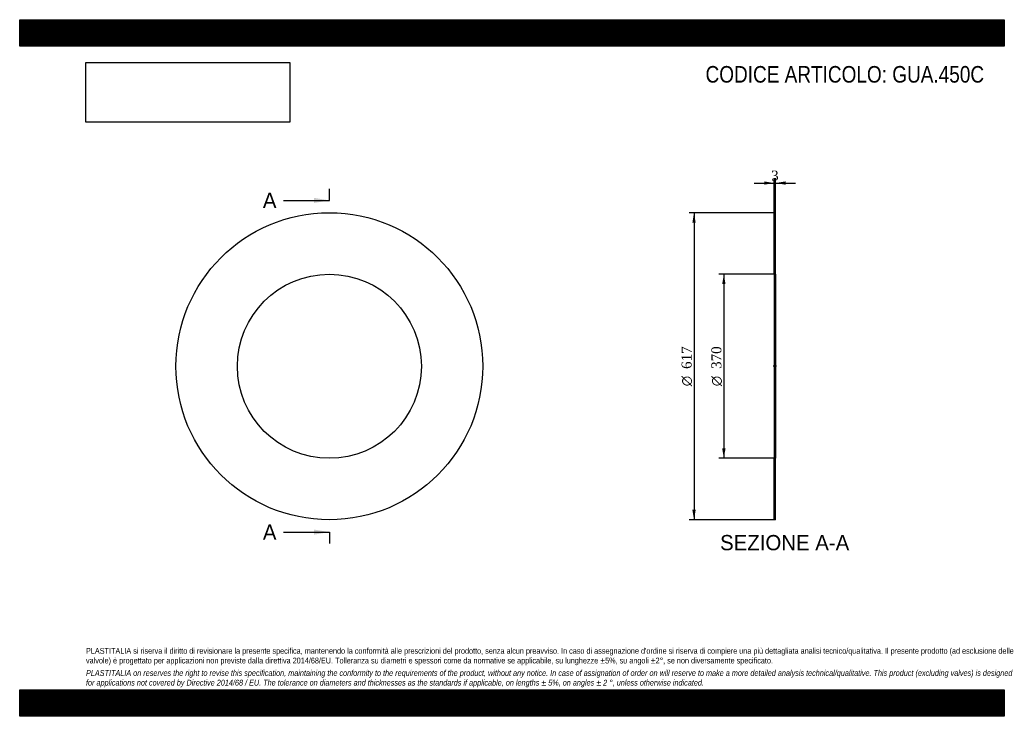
# Model space of a CAD drawing. Header units: millimetres. Extents: x 0 to 1980, y 0 to 1400.
import ezdxf
from ezdxf.enums import TextEntityAlignment as Align
from ezdxf.lldxf.tags import DXFTag

# ---------------------------------------------------------------- set-up
doc = ezdxf.new("R2010")
doc.units = ezdxf.units.MM
doc.header["$LTSCALE"] = 6.666667
for name, color, linetype in [('Default', 7, 'Continuous'), ('DV2_Default', 7, 'Continuous'), ('GUA.450C', 7, 'Continuous')]:
    doc.layers.add(name, color=color, linetype=linetype)
doc.styles.add('SEACAD_Solid_Edge_ANSI', font='seans.ttf')
doc.styles.add('SEACAD_Solid_Edge_ANSI1_Symbols', font='semeca1.ttf')
doc.styles.add('SEACAD_Times_New_Roman', font='times.ttf')
tags = doc.linetypes.add('CENTER2', pattern=[28.575, 19.05, -3.175, 3.175, -3.175]).pattern_tags.tags
tags[10:11] = [DXFTag(74, 4), DXFTag(75, 0), DXFTag(340, '0'), DXFTag(46, 0.0), DXFTag(50, 0.0), DXFTag(44, 0.0), DXFTag(45, 0.0)]
tags[8:9] = [DXFTag(74, 4), DXFTag(75, 0), DXFTag(340, '0'), DXFTag(46, 0.0), DXFTag(50, 0.0), DXFTag(44, 0.0), DXFTag(45, 0.0)]
tags[6:7] = [DXFTag(74, 4), DXFTag(75, 0), DXFTag(340, '0'), DXFTag(46, 0.0), DXFTag(50, 0.0), DXFTag(44, 0.0), DXFTag(45, 0.0)]
tags[4:5] = [DXFTag(74, 4), DXFTag(75, 0), DXFTag(340, '0'), DXFTag(46, 0.0), DXFTag(50, 0.0), DXFTag(44, 0.0), DXFTag(45, 0.0)]
doc.dimstyles.new('ANSImm', dxfattribs={"dimtxt": 20, "dimasz": 20, "dimexe": 10, "dimexo": 0, "dimgap": 5, "dimtad": 1, "dimdsep": 46, "dimtxsty": 'SEACAD_Times_New_Roman', "dimblk1": '_SE_FILLED', "dimblk2": '_SE_FILLED', "dimsah": 1, "dimcen": 10, "dimazin": 0, "dimtfac": 0.85, "dimtdec": 3, "dimtofl": 0, "dimtmove": 0, "dimatfit": 3, "dimfxl": 1, "dimarcsym": 0})
picture_1 = doc.add_image_def('image1.jpg', size_in_pixel=(4302, 1260))

# ---------------------------------------------------------------- blocks, each defined once
blk = doc.blocks.new('SE')
at = {"layer": 'GUA.450C', "color": 7, "linetype": 'Continuous'}
for radius in [308.5, 185]:
    blk.add_circle((622.7, 703.5), radius, dxfattribs=at)
blk = doc.blocks.new('SE2')
at = {"color": 7, "linetype": 'Continuous', "style": 'SEACAD_Solid_Edge_ANSI'}
blk.add_text('A', height=30.7, dxfattribs=at).set_placement((489, 1052.2), align=Align.TOP_LEFT)
blk = doc.blocks.new('SE3')
at = {"color": 7, "linetype": 'Continuous', "style": 'SEACAD_Solid_Edge_ANSI'}
blk.add_text('A', height=30.7, dxfattribs=at).set_placement((489, 385.5), align=Align.TOP_LEFT)
blk = doc.blocks.new('SEANNOT_GROUP')
at = {"linetype": 'Continuous'}
blk.add_hatch(color=7, dxfattribs=at).paths.add_polyline_path([(592.1, 1031.7), (622.7, 1036.9), (592.1, 1042)])
at = {"color": 7, "linetype": 'Continuous'}
blk.add_lwpolyline([(530.7, 1036.9), (622.7, 1036.9)], dxfattribs=at)
blk = doc.blocks.new('SEANNOT_GROUP1')
at = {"linetype": 'Continuous'}
blk.add_hatch(color=7, dxfattribs=at).paths.add_polyline_path([(592.1, 365.1), (622.7, 370.2), (592.1, 375.3)])
at = {"color": 7, "linetype": 'Continuous'}
blk.add_lwpolyline([(530.7, 370.2), (622.7, 370.2)], dxfattribs=at)
blk = doc.blocks.new('SE1')
at = {"layer": 'Default', "color": 7, "linetype": 'CENTER2'}
for p, q in [((622.7, 1036.9), (622.7, 1059.9)), ((622.7, 370.2), (622.7, 347.2))]:
    blk.add_line(p, q, dxfattribs=at)
at = {"layer": 'Default', "color": 7, "linetype": 'CENTER2', "const_width": 0.0001}
blk.add_lwpolyline([(622.7, 1036.9), (622.7, 370.2)], dxfattribs=at)
at = {"layer": 'Default'}
for name in ['SE2', 'SEANNOT_GROUP', 'SE3', 'SEANNOT_GROUP1']:
    blk.add_blockref(name, (0, 0), dxfattribs=at)
blk = doc.blocks.new('SE4')
at = {"layer": 'GUA.450C', "linetype": 'Continuous'}
h = blk.add_hatch(dxfattribs=at)
h.set_pattern_fill('LINE', scale=0.629921, angle=45, style=0)
h.paths.add_polyline_path([(1520.1, 888.5), (1520.1, 1012), (1517.1, 1012), (1517.1, 888.5)])
h = blk.add_hatch(dxfattribs=at)
h.set_pattern_fill('LINE', scale=0.629921, angle=45, style=0)
h.paths.add_polyline_path([(1520.1, 395), (1520.1, 518.5), (1517.1, 518.5), (1517.1, 395)])
at = {"layer": 'DV2_Default', "color": 7, "linetype": 'CENTER2'}
blk.add_line((1521.9, 703.5), (1515.4, 703.5), dxfattribs=at)
at = {"layer": 'GUA.450C', "color": 7, "linetype": 'Continuous'}
for p, q in [((1517.1, 888.5), (1517.1, 1012)), ((1517.1, 1012), (1520.1, 1012)), ((1520.1, 888.5), (1520.1, 1012)), ((1517.1, 888.5), (1517.1, 518.5)), ((1517.1, 888.5), (1520.1, 888.5)), ((1520.1, 888.5), (1520.1, 518.5)), ((1517.1, 395), (1517.1, 518.5)), ((1520.1, 518.5), (1517.1, 518.5)), ((1520.1, 395), (1520.1, 518.5)), ((1520.1, 395), (1517.1, 395))]:
    blk.add_line(p, q, dxfattribs=at)
blk = doc.blocks.new('DMBLK5')
at = {"layer": 'Default', "linetype": 'Continuous'}
for points in [[(1497.1, 1075), (1497.1, 1068.4), (1517.1, 1071.7)], [(1540.1, 1075), (1520.1, 1071.7), (1540.1, 1068.4)]]:
    blk.add_hatch(color=7, dxfattribs=at).paths.add_polyline_path(points)
at = {"layer": 'Default', "color": 7, "linetype": 'Continuous'}
for p, q in [((1477.1, 1071.7), (1517.1, 1071.7)), ((1517.1, 1012), (1517.1, 1081.7)), ((1520.1, 1012), (1520.1, 1081.7)), ((1520.1, 1071.7), (1560.1, 1071.7))]:
    blk.add_line(p, q, dxfattribs=at)
at = {"layer": 'Default', "color": 7, "linetype": 'Continuous', "style": 'SEACAD_Times_New_Roman'}
blk.add_text('3', height=20, dxfattribs=at).set_placement((1511.1, 1096.7), align=Align.TOP_LEFT)
blk = doc.blocks.new('_SE_FILLED')
at = {"color": 0}
blk.add_line((0, 0), (-1, 0), dxfattribs=at)
blk.add_solid([(0, 0), (-1, -0.1665), (-1, 0.1665), (0, 0)], dxfattribs=at)
blk = doc.blocks.new('GDimGGroup')
at = {"layer": 'Default', "linetype": 'Continuous'}
for points in [[(1412.7, 868.5), (1419.4, 868.5), (1416, 888.5)], [(1412.7, 538.5), (1416, 518.5), (1419.4, 538.5)]]:
    blk.add_hatch(color=7, dxfattribs=at).paths.add_polyline_path(points)
at = {"layer": 'Default', "color": 7, "linetype": 'Continuous'}
for p, q in [((1518.6, 888.5), (1406, 888.5)), ((1416, 888.5), (1416, 518.5)), ((1518.6, 518.5), (1406, 518.5))]:
    blk.add_line(p, q, dxfattribs=at)
for s, style, p in [('370', 'SEACAD_Times_New_Roman', (1391, 698.2)), ('O', 'SEACAD_Solid_Edge_ANSI1_Symbols', (1391, 663.4))]:
    blk.add_text(s, height=20, rotation=90, dxfattribs=dict(at, style=style)).set_placement(p, align=Align.TOP_LEFT)
blk = doc.blocks.new('GDimGGroup1')
at = {"layer": 'Default', "linetype": 'Continuous'}
for points in [[(1352.7, 992), (1359.4, 992), (1356, 1012)], [(1352.7, 415), (1356, 395), (1359.4, 415)]]:
    blk.add_hatch(color=7, dxfattribs=at).paths.add_polyline_path(points)
at = {"layer": 'Default', "color": 7, "linetype": 'Continuous'}
for p, q in [((1517.1, 1012), (1346, 1012)), ((1356, 1012), (1356, 395)), ((1517.1, 395), (1346, 395))]:
    blk.add_line(p, q, dxfattribs=at)
for s, style, p in [('617', 'SEACAD_Times_New_Roman', (1331, 698.2)), ('O', 'SEACAD_Solid_Edge_ANSI1_Symbols', (1331, 663.4))]:
    blk.add_text(s, height=20, rotation=90, dxfattribs=dict(at, style=style)).set_placement(p, align=Align.TOP_LEFT)

msp = doc.modelspace()

# ---------------------------------------------------------------- hatches: boundary and pattern name
at = {"layer": 'Default', "linetype": 'Continuous'}
h = msp.add_hatch(dxfattribs=at)
h.set_pattern_fill('LINE', scale=0.629921, angle=45, style=0)
h.paths.add_polyline_path([(1980, 1346.667), (1980, 1400), (0, 1400), (0, 1346.667)])
for points in [[(1980, 1346.667), (1980, 1400), (0, 1400), (0, 1346.667)], [(1980, 0), (1980, 53.333), (0, 53.333), (0, 0)]]:
    msp.add_hatch(color=7, dxfattribs=at).paths.add_polyline_path(points)
h = msp.add_hatch(dxfattribs=at)
h.set_pattern_fill('LINE', scale=0.629921, angle=45, style=0)
h.paths.add_polyline_path([(1980, 0), (1980, 53.333), (0, 53.333), (0, 0)])

# ---------------------------------------------------------------- linework, layer by layer
at = {"layer": 'Default', "color": 7, "linetype": 'Continuous'}
for p, q in [((0, 1400), (1980, 1400)), ((0, 1346.667), (0, 1400)), ((1980, 1400), (1980, 1346.667)), ((1980, 1346.667), (0, 1346.667)), ((0, 53.333), (1980, 53.333)), ((0, 0), (0, 53.333)), ((1980, 53.333), (1980, 0)), ((1980, 0), (0, 0))]:
    msp.add_line(p, q, dxfattribs=at)

# ---------------------------------------------------------------- block references
at = {"layer": 'Default'}
for name in ['SE1', 'SE', 'GDimGGroup1', 'SE4', 'GDimGGroup']:
    msp.add_blockref(name, (0, 0), dxfattribs=at)

# ---------------------------------------------------------------- texts
at = {"layer": 'Default', "color": 7, "linetype": 'Continuous', "style": 'SEACAD_Solid_Edge_ANSI'}
msp.add_text('SEZIONE A-A', height=30.66667, dxfattribs=at).set_placement((1408.455, 364.358), align=Align.TOP_LEFT)
at = {"layer": 'Default', "attachment_point": 1}
for s, insert, char_height, width in [('{\\fArial Narrow|b0||i0||c0|p34;\\C7;\\H33.33333333;\\W1.;CODICE ARTICOLO: GUA.450C}', (1379.209, 1306.89), 33.33333, 566.25672), ("{\\fArial Narrow|b0||i0||c0|p34;\\C7;\\H11.66666667;\\W1.;PLASTITALIA si riserva il diritto di revisionare la presente specifica, mantenendo la conformità alle prescrizioni del prodotto, senza alcun preavviso. In caso di assegnazione d'ordine si riserva di compiere una più dettagliata analisi tecnico/qualitativa. Il presente prodotto (ad esclusione delle \\P}{\\fArial Narrow|b0||i0||c0|p34;\\C7;\\H11.66666667;\\W1.;valvole) è progettato per applicazioni non previste dalla direttiva 2014/68/EU. Tolleranza su diametri e spessori come da normative se applicabile, su lunghezze ±5%, su angoli ±2°, se non diversamente specificato.\\P}{\\fArial Narrow|b0||i0||c0|p34;\\C7;\\H3.333333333;\\W1.;   \\P}{\\fArial Narrow|b0||i1||c0|p34;\\C7;\\H11.66666667;\\W1.;PLASTITALIA on reserves the right to revise this specification, maintaining the conformity to the requirements of the product, without any notice. In case of assignation of order on will reserve to make a more detailed analysis technical/qualitative. This product (excluding valves) is designed \\P}{\\fArial Narrow|b0||i1||c0|p34;\\C7;\\H11.66666667;\\W1.;for applications not covered by Directive 2014/68 / EU. The tolerance on diameters and thicknesses as the standards if applicable, on lengths ± 5%, on angles ± 2 °, unless otherwise indicated.\\P}", (133.333, 137.349), 11.666667, 1713.33333)]:
    msp.add_mtext(s, dxfattribs=dict(at, insert=insert, char_height=char_height, width=width))

# ---------------------------------------------------------------- dimensions: what is measured, and where the dimension line sits
at = {"layer": 'Default', "color": 7, "linetype": 'Continuous'}
dim = msp.add_linear_dim(base=(1517.141, 1071.709), p1=(1517.141, 1012.025), p2=(1520.141, 1012.025), angle=0, text='\\A1;<>', dimstyle='ANSImm', dxfattribs=at)
dim.commit()
dim.dimension.update_dxf_attribs({"geometry": 'DMBLK5', "text_midpoint": (1518.641, 1071.709), "dimtype": 161})

# ---------------------------------------------------------------- pictures from other files: only their frames are drawn
image = msp.add_image(picture_1, insert=(133.333, 1194.021), size_in_units=(409.714, 120))
image.dxf.flags = 7

doc.saveas('drawing.dxf')
